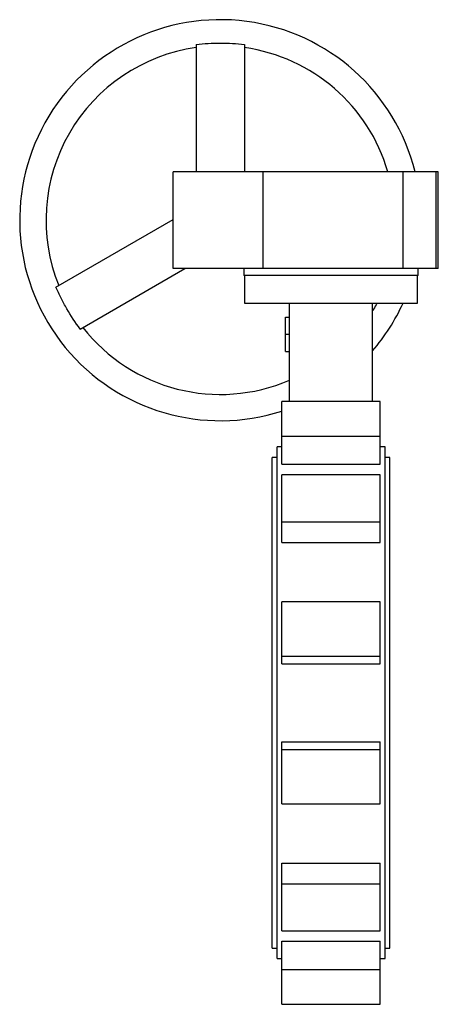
# Paper-space layout '_Posteriore' of a CAD drawing. Header units: millimetres. Extents: x -225 to 78, y -218 to 494.
import ezdxf

# ---------------------------------------------------------------- set-up
doc = ezdxf.new("R2010")
doc.units = ezdxf.units.MM

psp = doc.layouts.new('_Posteriore')

# ---------------------------------------------------------------- linework, layer by layer
at = {"color": 7, "linetype": 'Continuous', "lineweight": 25}
for p, q in [((-97.5, 476.1), (-97.5, 384)), ((-62.5, 476.1), (-62.5, 384)), ((77.5, 384), (-114, 384)), ((-114, 314), (-114, 384)), ((-49.05, 314), (-49.05, 384)), ((51.96, 384), (51.96, 314)), ((76, 314), (76, 384)), ((77.5, 314), (77.5, 384)), ((-198.82, 300.61), (-114, 349.58)), ((-181.32, 270.3), (-105.62, 314)), ((77.5, 314), (-114, 314)), ((-63, 314), (-63, 309)), ((63, 309), (63, 314)), ((63, 309), (-63, 309)), ((-62.5, 309), (-62.5, 289)), ((62.5, 289), (62.5, 309)), ((-62.5, 289), (62.5, 289)), ((-30, 218.01), (-30, 289)), ((30, 218.01), (30, 289)), ((-33, 254), (-33, 279)), ((-33, 279), (-30, 279)), ((-33, 266.5), (-30, 266.5)), ((-33, 254), (-30, 254)), ((35.5, 218.01), (-35.5, 218.01)), ((-35.5, 172.47), (-35.5, 218.01)), ((35.5, 172.47), (35.5, 218.01)), ((-35.5, 192.84), (35.5, 192.84)), ((-35.5, 185), (-39, 185)), ((-39, -185), (-39, 185)), ((39, 185), (35.5, 185)), ((39, -185), (39, 185)), ((-39, 177.5), (-42.5, 177.5)), ((-42.5, -177.5), (-42.5, 177.5)), ((-35.5, 172.47), (35.5, 172.47)), ((42.5, 177.5), (39, 177.5)), ((42.5, -177.5), (42.5, 177.5)), ((35.5, 164.96), (-35.5, 164.96)), ((-35.5, 115.91), (-35.5, 164.96)), ((35.5, 115.91), (35.5, 164.96)), ((-35.5, 130.81), (35.5, 130.81)), ((-35.5, 115.91), (35.5, 115.91)), ((35.5, 73.06), (-35.5, 73.06)), ((-35.5, 28.28), (-35.5, 73.06)), ((35.5, 28.28), (35.5, 73.06)), ((-35.5, 33.74), (35.5, 33.74)), ((-35.5, 28.28), (35.5, 28.28)), ((-35.5, -73.06), (-35.5, -28.28)), ((-35.5, -28.28), (35.5, -28.28)), ((35.5, -73.06), (35.5, -28.28)), ((-35.5, -33.74), (35.5, -33.74)), ((-35.5, -73.06), (35.5, -73.06)), ((-35.5, -115.91), (35.5, -115.91)), ((-35.5, -164.96), (-35.5, -115.91)), ((35.5, -164.96), (35.5, -115.91)), ((-35.5, -130.81), (35.5, -130.81)), ((-35.5, -164.96), (35.5, -164.96)), ((-42.5, -177.5), (-39, -177.5)), ((-35.5, -172.47), (35.5, -172.47)), ((-35.5, -218.01), (-35.5, -172.47)), ((35.5, -218.01), (35.5, -172.47)), ((39, -177.5), (42.5, -177.5)), ((-39, -185), (-35.5, -185)), ((35.5, -185), (39, -185)), ((-35.5, -192.84), (35.5, -192.84)), ((-35.5, -218.01), (35.5, -218.01))]:
    psp.add_line(p, q, dxfattribs=at)
for radius, start, end in [(145, 13.96796, 287.8723), (126, 97.98354, 202.01645), (126, 16.12762, 82.01646), (145, 319.34275, 335.55666), (126, 217.98355, 293.37987)]:
    psp.add_arc((-80, 349), radius, start, end, dxfattribs=at)
for points, knots in [([(-97.5, 476.1), (-91.69, 476.76), (-85.85, 477.09), (-77.08, 477.09), (-74.15, 477.01), (-68.32, 476.68), (-65.41, 476.43), (-62.5, 476.1)], [0, 0, 0, 0, 0.5, 0.5, 0.75, 0.75, 1, 1, 1, 1]), ([(-181.32, 270.3), (-184.8, 275), (-188, 279.88), (-192.39, 287.48), (-193.78, 290.06), (-196.41, 295.28), (-197.65, 297.92), (-198.82, 300.61)], [0, 0, 0, 0, 0.5, 0.5, 0.75, 0.75, 1, 1, 1, 1]), ([(33.17, 289), (32.96, 288.6), (32.01, 286.79), (30.94, 284.92), (30.06, 283.46), (30, 283.37)], [0, 0, 0, 0, 0.210519, 0.949487, 1, 1, 1, 1])]:
    psp.add_open_spline(points, degree=3, knots=knots, dxfattribs=at)

doc.saveas('drawing.dxf')
